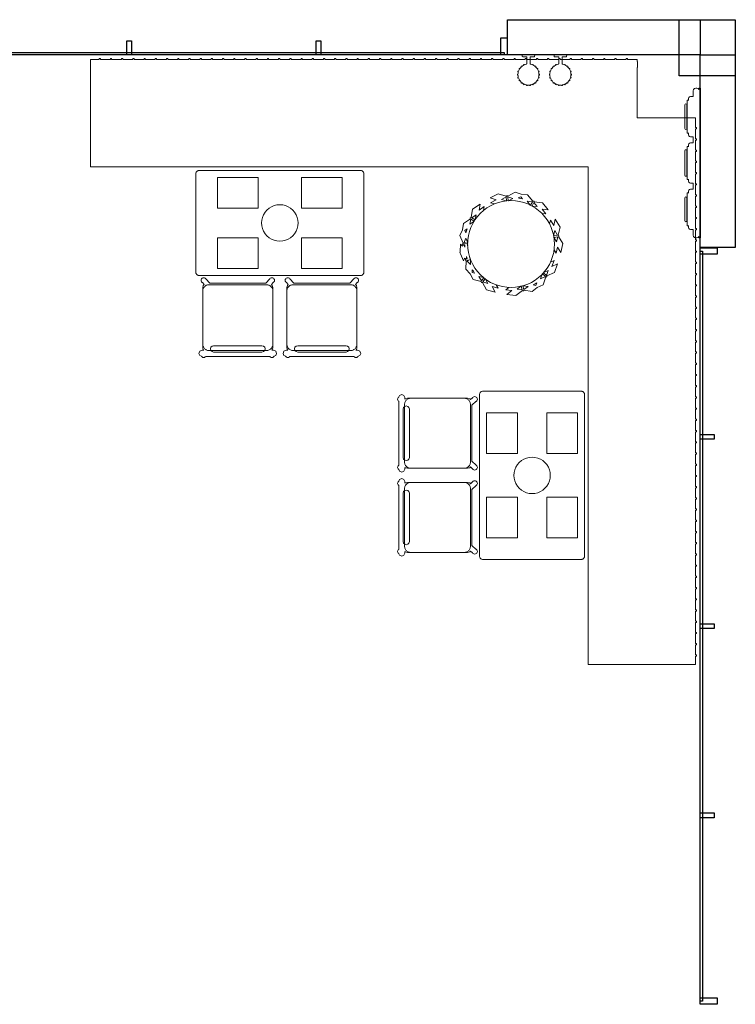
# Model space of a CAD drawing. Extents: x 2172.2 to 2210.6, y 415.3 to 458.1.
# Tile 9 of 9: x 2188.7 to 2193.8, y 446.8 to 453.8. Entities that reach past the tile are written whole.
import ezdxf

# ---------------------------------------------------------------- set-up
doc = ezdxf.new("R2010")
doc.units = 0
for name, color, linetype, lineweight in [('AYAA_M3_BANQUETTES', 7, 'CONTINUOUS', 18), ('AYAA_M3_CHAIRS', 7, 'CONTINUOUS', 18), ('AYAA_M3_COLUMNS', 7, 'CONTINUOUS', 30), ('AYAA_M3_FINE_DETAIL', 7, 'CONTINUOUS', 9), ('AYAA_M3_GLAZING', 7, 'CONTINUOUS', 13), ('AYAA_M3_PLANTS', 7, 'CONTINUOUS', 18), ('AYAA_M3_TABLES', 7, 'CONTINUOUS', 18), ('AYAA_M3_WALL_DECOR', 7, 'CONTINUOUS', 13), ('AYAA_M3_WALL_LIGHTS', 7, 'CONTINUOUS', 13), ('AYAA_M3_WALLS', 7, 'CONTINUOUS', 30)]:
    doc.layers.add(name, color=color, linetype=linetype, lineweight=lineweight)

# ---------------------------------------------------------------- blocks, each defined once
blk = doc.blocks.new('AYAA_M3_ARCHITECTURE')
at = {"layer": 'AYAA_M3_COLUMNS', "linetype": 'CONTINUOUS', "lineweight": -2}
blk.add_lwpolyline([(3.361422, 19.841093), (3.761418, 19.841093), (3.761418, 19.441099), (3.36142, 19.441145)], close=True, dxfattribs=at)
at = {"layer": 'AYAA_M3_GLAZING', "linetype": 'CONTINUOUS', "lineweight": -2}
for points in [[(2.11142, 19.591097), (-3.23858, 19.591097), (-3.23858, 19.606096), (2.11142, 19.606096)], [(3.52642, 12.841096), (3.51142, 12.841096), (3.51142, 18.191095), (3.52642, 18.191095)]]:
    blk.add_lwpolyline(points, close=True, dxfattribs=at)
at = {"layer": 'AYAA_M3_WALLS', "linetype": 'CONTINUOUS', "lineweight": -2}
for points in [[(2.13642, 19.841097), (3.51142, 19.841097), (3.51142, 19.591097), (2.13642, 19.591097)], [(-0.58058, 19.691095), (-0.54658, 19.691095), (-0.54658, 19.591097), (-0.58058, 19.591097)], [(0.76942, 19.691095), (0.80342, 19.691095), (0.80342, 19.591097), (0.76942, 19.591097)], [(2.08842, 19.711096), (2.13442, 19.711096), (2.13442, 19.591097), (2.08842, 19.591097)], [(3.51142, 19.591097), (3.76142, 19.591097), (3.76142, 18.216097), (3.51142, 18.216097)], [(3.63142, 18.214096), (3.63142, 18.168097), (3.51142, 18.168097), (3.51142, 18.214096)], [(3.61142, 16.883097), (3.61142, 16.849096), (3.51142, 16.849096), (3.51142, 16.883097)], [(3.61142, 15.533096), (3.61142, 15.499096), (3.51142, 15.499096), (3.51142, 15.533096)], [(3.61142, 14.183096), (3.61142, 14.149096), (3.51142, 14.149096), (3.51142, 14.183096)], [(3.63142, 12.864096), (3.63142, 12.818096), (3.51142, 12.818096), (3.51142, 12.864096)]]:
    blk.add_lwpolyline(points, close=True, dxfattribs=at)
blk = doc.blocks.new('AYAA_M3_UNIQUE_WALL_COMPOSITION_10')
at = {"color": 0, "linetype": 'CONTINUOUS', "lineweight": -2}
for points in [[(-0.448036, -0.082288), (-0.447402, -0.079916), (-0.445658, -0.078172), (-0.445059, -0.078012), (-0.460861, -0.078012), (-0.467503, -0.076236), (-0.472385, -0.071354), (-0.474161, -0.064712), (-0.474161, -0.044763), (-0.515666, -0.044763), (-0.524204, -0.042478), (-0.530481, -0.036201), (-0.532766, -0.027663), (-0.532766, -0.019113), (-0.530481, -0.010574), (-0.52477, -0.004863), (-0.532766, -0.004863), (-0.532766, 0.005587), (0.532766, 0.005587), (0.532766, -0.004863), (0.52477, -0.004863), (0.530481, -0.010574), (0.532766, -0.019113), (0.532766, -0.027663), (0.530481, -0.036201), (0.524204, -0.042478), (0.515666, -0.044763), (0.474161, -0.044763), (0.474161, -0.064712), (0.472385, -0.071354), (0.467503, -0.076236), (0.460861, -0.078012), (0.445059, -0.078012), (0.445658, -0.078172), (0.447402, -0.079916), (0.448036, -0.082288), (0.448036, -0.084187), (0.447402, -0.086559), (0.445658, -0.088303), (0.443286, -0.088937), (0.217343, -0.088937), (0.214971, -0.088303), (0.213228, -0.086559), (0.212593, -0.084187), (0.212593, -0.082288), (0.213228, -0.079916), (0.214971, -0.078172), (0.21557, -0.078012), (0.199768, -0.078012), (0.193127, -0.076236), (0.188245, -0.071354), (0.186468, -0.064712), (0.186468, -0.044763), (0.143847, -0.044763), (0.143847, -0.064712), (0.14207, -0.071354), (0.137188, -0.076236), (0.130547, -0.078012), (0.114745, -0.078012), (0.115344, -0.078172), (0.117087, -0.079916), (0.117722, -0.082288), (0.117722, -0.084187), (0.117087, -0.086559), (0.115344, -0.088303), (0.112972, -0.088937), (-0.112972, -0.088937), (-0.115344, -0.088303), (-0.117087, -0.086559), (-0.117722, -0.084187), (-0.117722, -0.082288), (-0.117087, -0.079916), (-0.115344, -0.078172), (-0.114745, -0.078012), (-0.130547, -0.078012), (-0.137188, -0.076236), (-0.14207, -0.071354), (-0.143847, -0.064712), (-0.143847, -0.044763), (-0.186468, -0.044763), (-0.186468, -0.064712), (-0.188245, -0.071354), (-0.193127, -0.076236), (-0.199768, -0.078012), (-0.21557, -0.078012), (-0.214971, -0.078172), (-0.213228, -0.079916), (-0.212593, -0.082288), (-0.212593, -0.084187), (-0.213228, -0.086559), (-0.214971, -0.088303), (-0.217343, -0.088937), (-0.443286, -0.088937), (-0.445658, -0.088303), (-0.447402, -0.086559), (-0.448036, -0.084187)], [(-0.414321, -0.089888), (-0.246308, -0.089888), (-0.240934, -0.092113), (-0.238709, -0.097488), (-0.240934, -0.102862), (-0.246308, -0.105088), (-0.414321, -0.105088), (-0.419695, -0.102862), (-0.421921, -0.097488), (-0.419695, -0.092113)], [(-0.087459, -0.089888), (0.087459, -0.089888), (0.092832, -0.092113), (0.095058, -0.097488), (0.092832, -0.102862), (0.087459, -0.105088), (-0.087459, -0.105088), (-0.092833, -0.102862), (-0.095059, -0.097488), (-0.092833, -0.092113)], [(0.242161, -0.097488), (0.244387, -0.092113), (0.249761, -0.089888), (0.410869, -0.089888), (0.416243, -0.092113), (0.418469, -0.097488), (0.416243, -0.102862), (0.410869, -0.105088), (0.249761, -0.105088), (0.244387, -0.102862)]]:
    blk.add_lwpolyline(points, close=True, dxfattribs=at)
blk = doc.blocks.new('AYAA_M3_SCONCE')
at = {"color": 0, "linetype": 'CONTINUOUS', "lineweight": -2}
blk.add_lwpolyline([(-0.066057, -0.178967), (-0.064423, -0.178291), (-0.064952, -0.1775), (-0.069291, -0.168701), (-0.071015, -0.163622), (-0.072921, -0.164412), (-0.075043, -0.163533), (-0.075921, -0.161412), (-0.075043, -0.15929), (-0.072921, -0.158412), (-0.072618, -0.158538), (-0.074358, -0.149789), (-0.074835, -0.142517), (-0.076, -0.143), (-0.078121, -0.142121), (-0.079, -0.14), (-0.078121, -0.137879), (-0.076, -0.137), (-0.074835, -0.137483), (-0.074358, -0.130211), (-0.072618, -0.121462), (-0.072921, -0.121588), (-0.075043, -0.12071), (-0.075921, -0.118588), (-0.075043, -0.116467), (-0.072921, -0.115588), (-0.071015, -0.116378), (-0.069291, -0.111299), (-0.064952, -0.1025), (-0.064423, -0.101709), (-0.066057, -0.101033), (-0.066935, -0.098911), (-0.066057, -0.09679), (-0.063935, -0.095911), (-0.061814, -0.09679), (-0.061555, -0.097416), (-0.059501, -0.094343), (-0.053033, -0.086967), (-0.050898, -0.085095), (-0.051891, -0.084684), (-0.052769, -0.082563), (-0.051891, -0.080442), (-0.049769, -0.079563), (-0.047648, -0.080442), (-0.0471, -0.081764), (-0.045657, -0.080499), (-0.0375, -0.075048), (-0.033493, -0.073072), (-0.033693, -0.072989), (-0.034572, -0.070868), (-0.033693, -0.068747), (-0.031572, -0.067868), (-0.02945, -0.068747), (-0.028646, -0.07069), (-0.019411, -0.067556), (-0.013177, -0.066316), (-0.013816, -0.064774), (-0.012937, -0.062652), (-0.012, -0.062264), (-0.012, -0.014), (-0.037, -0.014), (-0.040995, -0.012931), (-0.043931, -0.009995), (-0.045, -0.006), (-0.043931, -0.002005), (-0.040995, 0.000931), (-0.037, 0.002), (0.037, 0.002), (0.040995, 0.000931), (0.043931, -0.002005), (0.045, -0.006), (0.043931, -0.009995), (0.040995, -0.012931), (0.037, -0.014), (0.012, -0.014), (0.012, -0.062264), (0.012937, -0.062652), (0.013816, -0.064774), (0.013177, -0.066316), (0.019411, -0.067556), (0.028646, -0.07069), (0.02945, -0.068747), (0.031572, -0.067868), (0.033693, -0.068747), (0.034572, -0.070868), (0.033693, -0.072989), (0.033493, -0.073072), (0.0375, -0.075048), (0.045657, -0.080499), (0.0471, -0.081764), (0.047648, -0.080442), (0.049769, -0.079563), (0.051891, -0.080442), (0.052769, -0.082563), (0.051891, -0.084684), (0.050898, -0.085095), (0.053033, -0.086967), (0.059501, -0.094343), (0.061555, -0.097416), (0.061814, -0.09679), (0.063935, -0.095911), (0.066057, -0.09679), (0.066935, -0.098911), (0.066057, -0.101033), (0.064423, -0.101709), (0.064952, -0.1025), (0.069291, -0.111299), (0.071015, -0.116378), (0.072921, -0.115588), (0.075043, -0.116467), (0.075921, -0.118588), (0.075043, -0.12071), (0.072921, -0.121588), (0.072618, -0.121462), (0.074358, -0.130211), (0.074835, -0.137483), (0.076, -0.137), (0.078121, -0.137879), (0.079, -0.14), (0.078121, -0.142121), (0.076, -0.143), (0.074835, -0.142517), (0.074358, -0.149789), (0.072618, -0.158538), (0.072921, -0.158412), (0.075043, -0.15929), (0.075921, -0.161412), (0.075043, -0.163533), (0.072921, -0.164412), (0.071015, -0.163622), (0.069291, -0.168701), (0.064952, -0.1775), (0.064423, -0.178291), (0.066057, -0.178967), (0.066935, -0.181089), (0.066057, -0.18321), (0.063935, -0.184089), (0.061814, -0.18321), (0.061555, -0.182584), (0.059501, -0.185657), (0.053033, -0.193033), (0.050898, -0.194905), (0.051891, -0.195316), (0.052769, -0.197437), (0.051891, -0.199558), (0.049769, -0.200437), (0.047648, -0.199558), (0.0471, -0.198236), (0.045657, -0.199501), (0.0375, -0.204952), (0.033493, -0.206928), (0.033693, -0.207011), (0.034572, -0.209132), (0.033693, -0.211253), (0.031572, -0.212132), (0.02945, -0.211253), (0.028646, -0.20931), (0.019411, -0.212444), (0.013177, -0.213684), (0.013816, -0.215226), (0.012937, -0.217348), (0.010816, -0.218226), (0.008695, -0.217348), (0.007816, -0.215226), (0.008131, -0.214467), (0, -0.215), (-0.008131, -0.214467), (-0.007816, -0.215226), (-0.008695, -0.217348), (-0.010816, -0.218226), (-0.012937, -0.217348), (-0.013816, -0.215226), (-0.013177, -0.213684), (-0.019411, -0.212444), (-0.028646, -0.20931), (-0.02945, -0.211253), (-0.031572, -0.212132), (-0.033693, -0.211253), (-0.034572, -0.209132), (-0.033693, -0.207011), (-0.033493, -0.206928), (-0.0375, -0.204952), (-0.045657, -0.199501), (-0.0471, -0.198236), (-0.047648, -0.199558), (-0.049769, -0.200437), (-0.051891, -0.199558), (-0.052769, -0.197437), (-0.051891, -0.195316), (-0.050898, -0.194905), (-0.053033, -0.193033), (-0.059501, -0.185657), (-0.061555, -0.182584), (-0.061814, -0.18321), (-0.063935, -0.184089), (-0.066057, -0.18321), (-0.066935, -0.181089)], close=True, dxfattribs=at)
blk = doc.blocks.new('AYAA_M3_TRIANGLE_L_BANQUETTE')
at = {"color": 0, "linetype": 'CONTINUOUS', "lineweight": -2}
blk.add_lwpolyline([(0.027, 0.92), (0.027, 0.929), (0.035, 0.929), (0.035, 1), (0.027, 1), (0.027, 1.009), (0.035, 1.009), (0.035, 1.08), (0.027, 1.08), (0.027, 1.089), (0.035, 1.089), (0.035, 1.16), (0.027, 1.16), (0.027, 1.169), (0.035, 1.169), (0.035, 1.24), (0.027, 1.24), (0.027, 1.249), (0.035, 1.249), (0.035, 1.32), (0.027, 1.32), (0.027, 1.329), (0.035, 1.329), (0.035, 1.4), (0.027, 1.4), (0.027, 1.409), (0.035, 1.409), (0.035, 1.48), (0.027, 1.48), (0.027, 1.489), (0.035, 1.489), (0.035, 1.56), (0.027, 1.56), (0.027, 1.569), (0.035, 1.569), (0.035, 1.64), (0.027, 1.64), (0.027, 1.649), (0.035, 1.649), (0.035, 1.72), (0.027, 1.72), (0.027, 1.729), (0.035, 1.729), (0.035, 1.8), (0.027, 1.8), (0.027, 1.809), (0.035, 1.809), (0.035, 1.88), (0.027, 1.88), (0.027, 1.889), (0.035, 1.889), (0.035, 1.96), (0.027, 1.96), (0.027, 1.969), (0.035, 1.969), (0.035, 2.04), (0.027, 2.04), (0.027, 2.049), (0.035, 2.049), (0.035, 2.12), (0.027, 2.12), (0.027, 2.129), (0.035, 2.129), (0.035, 2.2), (0.027, 2.2), (0.027, 2.209), (0.035, 2.209), (0.035, 2.28), (0.027, 2.28), (0.027, 2.289), (0.035, 2.289), (0.035, 2.36), (0.027, 2.36), (0.027, 2.369), (0.035, 2.369), (0.035, 2.44), (0.027, 2.44), (0.027, 2.449), (0.035, 2.449), (0.035, 2.52), (0.027, 2.52), (0.027, 2.529), (0.035, 2.529), (0.035, 2.6), (0.027, 2.6), (0.027, 2.609), (0.035, 2.609), (0.035, 2.68), (0.027, 2.68), (0.027, 2.689), (0.035, 2.689), (0.035, 2.76), (0.027, 2.76), (0.027, 2.769), (0.035, 2.769), (0.035, 2.84), (0.027, 2.84), (0.027, 2.849), (0.035, 2.849), (0.035, 2.92), (0.027, 2.92), (0.027, 2.929), (0.035, 2.929), (0.035, 3), (0.027, 3), (0.027, 3.009), (0.035, 3.009), (0.035, 3.08), (0.027, 3.08), (0.027, 3.089), (0.035, 3.089), (0.035, 3.16), (0.027, 3.16), (0.027, 3.169), (0.035, 3.169), (0.035, 3.24), (0.027, 3.24), (0.027, 3.249), (0.035, 3.249), (0.035, 3.32), (0.027, 3.32), (0.027, 3.329), (0.035, 3.329), (0.035, 3.4), (0.027, 3.4), (0.027, 3.409), (0.035, 3.409), (0.035, 3.48), (0.027, 3.48), (0.027, 3.489), (0.035, 3.489), (0.035, 3.56), (0.027, 3.56), (0.027, 3.569), (0.035, 3.569), (0.035, 3.64), (0.027, 3.64), (0.027, 3.649), (0.035, 3.649), (0.035, 3.72), (0.027, 3.72), (0.027, 3.729), (0.035, 3.729), (0.035, 3.8), (0.027, 3.8), (0.027, 3.809), (0.035, 3.809), (0.035, 3.88), (0.027, 3.88), (0.027, 3.889), (0.035, 3.889), (0.035, 3.96), (0.027, 3.96), (0.027, 3.969), (0.035, 3.969), (0.035, 4.04), (0.027, 4.04), (0.027, 4.049), (0.035, 4.049), (0.035, 4.12), (0.027, 4.12), (0.027, 4.129), (0.035, 4.129), (0.035, 4.2), (0.027, 4.2), (0.027, 4.209), (0.035, 4.209), (0.035, 4.28), (0.027, 4.28), (0.027, 4.289), (0.035, 4.289), (0.035, 4.35), (0.8, 4.35), (0.8, 0.8), (4.35, 0.8), (4.35, 0.035), (4.289, 0.035), (4.289, 0.027), (4.28, 0.027), (4.28, 0.035), (4.209, 0.035), (4.209, 0.027), (4.2, 0.027), (4.2, 0.035), (4.129, 0.035), (4.129, 0.027), (4.12, 0.027), (4.12, 0.035), (4.049, 0.035), (4.049, 0.027), (4.04, 0.027), (4.04, 0.035), (3.969, 0.035), (3.969, 0.027), (3.96, 0.027), (3.96, 0.035), (3.889, 0.035), (3.889, 0.027), (3.88, 0.027), (3.88, 0.035), (3.809, 0.035), (3.809, 0.027), (3.8, 0.027), (3.8, 0.035), (3.729, 0.035), (3.729, 0.027), (3.72, 0.027), (3.72, 0.035), (3.649, 0.035), (3.649, 0.027), (3.64, 0.027), (3.64, 0.035), (3.569, 0.035), (3.569, 0.027), (3.56, 0.027), (3.56, 0.035), (3.489, 0.035), (3.489, 0.027), (3.48, 0.027), (3.48, 0.035), (3.409, 0.035), (3.409, 0.027), (3.4, 0.027), (3.4, 0.035), (3.329, 0.035), (3.329, 0.027), (3.32, 0.027), (3.32, 0.035), (3.249, 0.035), (3.249, 0.027), (3.24, 0.027), (3.24, 0.035), (3.169, 0.035), (3.169, 0.027), (3.16, 0.027), (3.16, 0.035), (3.089, 0.035), (3.089, 0.027), (3.08, 0.027), (3.08, 0.035), (3.009, 0.035), (3.009, 0.027), (3, 0.027), (3, 0.035), (2.929, 0.035), (2.929, 0.027), (2.92, 0.027), (2.92, 0.035), (2.849, 0.035), (2.849, 0.027), (2.84, 0.027), (2.84, 0.035), (2.769, 0.035), (2.769, 0.027), (2.76, 0.027), (2.76, 0.035), (2.689, 0.035), (2.689, 0.027), (2.68, 0.027), (2.68, 0.035), (2.609, 0.035), (2.609, 0.027), (2.6, 0.027), (2.6, 0.035), (2.529, 0.035), (2.529, 0.027), (2.52, 0.027), (2.52, 0.035), (2.449, 0.035), (2.449, 0.027), (2.44, 0.027), (2.44, 0.035), (2.369, 0.035), (2.369, 0.027), (2.36, 0.027), (2.36, 0.035), (2.289, 0.035), (2.289, 0.027), (2.28, 0.027), (2.28, 0.035), (2.209, 0.035), (2.209, 0.027), (2.2, 0.027), (2.2, 0.035), (2.129, 0.035), (2.129, 0.027), (2.12, 0.027), (2.12, 0.035), (2.049, 0.035), (2.049, 0.027), (2.04, 0.027), (2.04, 0.035), (1.969, 0.035), (1.969, 0.027), (1.96, 0.027), (1.96, 0.035), (1.889, 0.035), (1.889, 0.027), (1.88, 0.027), (1.88, 0.035), (1.809, 0.035), (1.809, 0.027), (1.8, 0.027), (1.8, 0.035), (1.729, 0.035), (1.729, 0.027), (1.72, 0.027), (1.72, 0.035), (1.649, 0.035), (1.649, 0.027), (1.64, 0.027), (1.64, 0.035), (1.569, 0.035), (1.569, 0.027), (1.56, 0.027), (1.56, 0.035), (1.489, 0.035), (1.489, 0.027), (1.48, 0.027), (1.48, 0.035), (1.409, 0.035), (1.409, 0.027), (1.4, 0.027), (1.4, 0.035), (1.329, 0.035), (1.329, 0.027), (1.32, 0.027), (1.32, 0.035), (1.249, 0.035), (1.249, 0.027), (1.24, 0.027), (1.24, 0.035), (1.169, 0.035), (1.169, 0.027), (1.16, 0.027), (1.16, 0.035), (1.089, 0.035), (1.089, 0.027), (1.08, 0.027), (1.08, 0.035), (1.009, 0.035), (1.009, 0.027), (1, 0.027), (1, 0.035), (0.929, 0.035), (0.929, 0.027), (0.92, 0.027), (0.92, 0.035), (0.849, 0.035), (0.849, 0.027), (0.84, 0.027), (0.84, 0.035), (0.769, 0.035), (0.769, 0.027), (0.76, 0.027), (0.76, 0.035), (0.689, 0.035), (0.689, 0.027), (0.68, 0.027), (0.68, 0.035), (0.609, 0.035), (0.609, 0.027), (0.6, 0.027), (0.6, 0.035), (0.529, 0.035), (0.529, 0.027), (0.52, 0.027), (0.52, 0.035), (0.45, 0.035), (0.45, 0.048), (0.448, 0.048), (0.448, 0.092), (0.45, 0.092), (0.45, 0.45), (0.035, 0.45), (0.035, 0.52), (0.027, 0.52), (0.027, 0.529), (0.035, 0.529), (0.035, 0.6), (0.027, 0.6), (0.027, 0.609), (0.035, 0.609), (0.035, 0.68), (0.027, 0.68), (0.027, 0.689), (0.035, 0.689), (0.035, 0.76), (0.027, 0.76), (0.027, 0.769), (0.035, 0.769), (0.035, 0.84), (0.027, 0.84), (0.027, 0.849), (0.035, 0.849), (0.035, 0.92)], close=True, dxfattribs=at)
blk = doc.blocks.new('AYAA_M3_DINING_2')
at = {"color": 0, "linetype": 'CONTINUOUS', "lineweight": -2}
blk.add_lwpolyline([(-0.599692, 0.353911), (-0.598776, 0.357725), (-0.597275, 0.36135), (-0.595225, 0.364695), (-0.592678, 0.367678), (-0.589695, 0.370225), (-0.58635, 0.372275), (-0.582725, 0.373776), (-0.578911, 0.374692), (-0.575, 0.375), (0.575, 0.375), (0.578911, 0.374692), (0.582725, 0.373776), (0.58635, 0.372275), (0.589695, 0.370225), (0.592678, 0.367678), (0.595225, 0.364695), (0.597275, 0.36135), (0.598776, 0.357725), (0.599692, 0.353911), (0.6, 0.35), (0.6, -0.35), (0.599692, -0.353911), (0.598776, -0.357725), (0.597275, -0.36135), (0.595225, -0.364695), (0.592678, -0.367678), (0.589695, -0.370225), (0.58635, -0.372275), (0.582725, -0.373776), (0.578911, -0.374692), (0.575, -0.375), (-0.575, -0.375), (-0.578911, -0.374692), (-0.582725, -0.373776), (-0.58635, -0.372275), (-0.589695, -0.370225), (-0.592678, -0.367678), (-0.595225, -0.364695), (-0.597275, -0.36135), (-0.598776, -0.357725), (-0.599692, -0.353911), (-0.6, -0.35), (-0.6, 0.35)], close=True, dxfattribs=at)
at = {"layer": 'AYAA_M3_FINE_DETAIL', "linetype": 'CONTINUOUS', "lineweight": -2}
for points in [[(-0.443, 0.325), (-0.157, 0.325), (-0.156001, 0.324733), (-0.155267, 0.323999), (-0.155, 0.323), (-0.155, 0.107), (-0.155267, 0.106001), (-0.156001, 0.105267), (-0.157, 0.105), (-0.443, 0.105), (-0.443999, 0.105267), (-0.444733, 0.106001), (-0.445, 0.107), (-0.445, 0.323), (-0.444733, 0.323999), (-0.443999, 0.324733)], [(0.155, 0.323), (0.155267, 0.323999), (0.156001, 0.324733), (0.157, 0.325), (0.443, 0.325), (0.443999, 0.324733), (0.444733, 0.323999), (0.445, 0.323), (0.445, 0.107), (0.444733, 0.106001), (0.443999, 0.105267), (0.443, 0.105), (0.157, 0.105), (0.156001, 0.105267), (0.155267, 0.106001), (0.155, 0.107)], [(-0.123637, 0.040172), (-0.115831, 0.059019), (-0.105172, 0.076412), (-0.091924, 0.091924), (-0.076412, 0.105172), (-0.059019, 0.115831), (-0.040172, 0.123637), (-0.020336, 0.128399), (0, 0.13), (0.020336, 0.128399), (0.040172, 0.123637), (0.059019, 0.115831), (0.076412, 0.105172), (0.091924, 0.091924), (0.105172, 0.076412), (0.115831, 0.059019), (0.123637, 0.040172), (0.128399, 0.020336), (0.13, 0), (0.128399, -0.020336), (0.123637, -0.040172), (0.115831, -0.059019), (0.105172, -0.076412), (0.091924, -0.091924), (0.076412, -0.105172), (0.059019, -0.115831), (0.040172, -0.123637), (0.020336, -0.128399), (0, -0.13), (-0.020336, -0.128399), (-0.040172, -0.123637), (-0.059019, -0.115831), (-0.076412, -0.105172), (-0.091924, -0.091924), (-0.105172, -0.076412), (-0.115831, -0.059019), (-0.123637, -0.040172), (-0.128399, -0.020336), (-0.13, 0), (-0.128399, 0.020336)], [(-0.443999, -0.105267), (-0.443, -0.105), (-0.157, -0.105), (-0.156001, -0.105267), (-0.155267, -0.106001), (-0.155, -0.107), (-0.155, -0.323), (-0.155267, -0.323999), (-0.156001, -0.324733), (-0.157, -0.325), (-0.443, -0.325), (-0.443999, -0.324733), (-0.444733, -0.323999), (-0.445, -0.323), (-0.445, -0.107), (-0.444733, -0.106001)], [(0.155267, -0.106001), (0.156001, -0.105267), (0.157, -0.105), (0.443, -0.105), (0.443999, -0.105267), (0.444733, -0.106001), (0.445, -0.107), (0.445, -0.323), (0.444733, -0.323999), (0.443999, -0.324733), (0.443, -0.325), (0.157, -0.325), (0.156001, -0.324733), (0.155267, -0.323999), (0.155, -0.323), (0.155, -0.107)]]:
    blk.add_lwpolyline(points, close=True, dxfattribs=at)
blk = doc.blocks.new('AYAA_M3_CHAIR_IVORY')
at = {"color": 0, "linetype": 'CONTINUOUS', "lineweight": -2}
for points in [[(-0.255, -0.233), (-0.242972, -0.233), (-0.245992, -0.22998), (-0.25, -0.215), (-0.25, 0.215), (-0.245992, 0.22998), (-0.240149, 0.235823), (-0.252556, 0.249383), (-0.254118, 0.250179), (-0.258321, 0.254382), (-0.26102, 0.259679), (-0.26195, 0.26555), (-0.26102, 0.271421), (-0.258321, 0.276718), (-0.254118, 0.280921), (-0.248821, 0.28362), (-0.24295, 0.28455), (-0.237079, 0.28362), (-0.231782, 0.280921), (-0.227579, 0.276718), (-0.22608, 0.273776), (-0.20172, 0.24715), (-0.200943, 0.245), (0.200943, 0.245), (0.20172, 0.24715), (0.22608, 0.273776), (0.227579, 0.276718), (0.231782, 0.280921), (0.237079, 0.28362), (0.24295, 0.28455), (0.248821, 0.28362), (0.254118, 0.280921), (0.258321, 0.276718), (0.26102, 0.271421), (0.26195, 0.26555), (0.26102, 0.259679), (0.258321, 0.254382), (0.254118, 0.250179), (0.252556, 0.249383), (0.240149, 0.235823), (0.245992, 0.22998), (0.25, 0.215), (0.25, -0.215), (0.245992, -0.22998), (0.242972, -0.233), (0.255, -0.233), (0.270556, -0.239444), (0.277, -0.255), (0.270556, -0.270556), (0.259027, -0.275332), (0.258321, -0.276718), (0.254118, -0.280921), (0.248821, -0.28362), (0.24295, -0.28455), (0.237079, -0.28362), (0.231782, -0.280921), (0.227861, -0.277), (-0.227861, -0.277), (-0.231782, -0.280921), (-0.237079, -0.28362), (-0.24295, -0.28455), (-0.248821, -0.28362), (-0.254118, -0.280921), (-0.258321, -0.276718), (-0.259027, -0.275332), (-0.270556, -0.270556), (-0.277, -0.255), (-0.270556, -0.239444)], [(-0.247475, -0.204863), (-0.248872, -0.200013), (-0.249717, -0.195038), (-0.25, -0.19), (-0.25, 0.19), (-0.249717, 0.195038), (-0.248872, 0.200013), (-0.247475, 0.204863), (-0.245544, 0.209525), (-0.243103, 0.213941), (-0.240182, 0.218057), (-0.23682, 0.22182), (-0.233057, 0.225182), (-0.228941, 0.228103), (-0.224525, 0.230544), (-0.219863, 0.232475), (-0.215013, 0.233872), (-0.210038, 0.234717), (-0.205, 0.235), (0.205, 0.235), (0.210038, 0.234717), (0.215013, 0.233872), (0.219863, 0.232475), (0.224525, 0.230544), (0.228941, 0.228103), (0.233057, 0.225182), (0.23682, 0.22182), (0.240182, 0.218057), (0.243103, 0.213941), (0.245544, 0.209525), (0.247475, 0.204863), (0.248872, 0.200013), (0.249717, 0.195038), (0.25, 0.19), (0.25, -0.19), (0.249717, -0.195038), (0.248872, -0.200013), (0.247475, -0.204863), (0.245544, -0.209525), (0.243103, -0.213941), (0.240182, -0.218057), (0.23682, -0.22182), (0.233057, -0.225182), (0.228941, -0.228103), (0.224525, -0.230544), (0.219863, -0.232475), (0.215013, -0.233872), (0.210038, -0.234717), (0.205, -0.235), (-0.205, -0.235), (-0.210038, -0.234717), (-0.215013, -0.233872), (-0.219863, -0.232475), (-0.224525, -0.230544), (-0.228941, -0.228103), (-0.233057, -0.225182), (-0.23682, -0.22182), (-0.240182, -0.218057), (-0.243103, -0.213941), (-0.245544, -0.209525)], [(-0.183735, -0.203506), (-0.1725, -0.2005), (0.1725, -0.2005), (0.183735, -0.203506), (0.191994, -0.211765), (0.195, -0.223), (0.191994, -0.234235), (0.183735, -0.242494), (0.1725, -0.2455), (-0.1725, -0.2455), (-0.183735, -0.242494), (-0.191994, -0.234235), (-0.195, -0.223), (-0.191994, -0.211765)]]:
    blk.add_lwpolyline(points, close=True, dxfattribs=at)
blk = doc.blocks.new('AYAA_M3_PLANTER')
at = {"color": 0, "linetype": 'CONTINUOUS', "lineweight": -2}
for points in [[(-0.314582, -0.176177), (-0.34944, -0.121314), (-0.336246, -0.063287), (-0.338237, -0.062792), (-0.340588, -0.058893), (-0.339683, -0.054431), (-0.337973, -0.053296), (-0.369886, -0.003068), (-0.355475, 0.060314), (-0.331772, 0.023007), (-0.321972, 0.066107), (-0.30676, 0.042164), (-0.304043, 0.060478), (-0.296652, 0.089988), (-0.286403, 0.118632), (-0.280823, 0.13043), (-0.30658, 0.118511), (-0.291515, 0.160064), (-0.331628, 0.141502), (-0.309474, 0.20261), (-0.255468, 0.227602), (-0.256292, 0.22948), (-0.254641, 0.233723), (-0.250554, 0.235732), (-0.248612, 0.235071), (-0.22833, 0.291016), (-0.18698, 0.310151), (-0.150749, 0.337787), (-0.091788, 0.329601), (-0.091462, 0.331547), (-0.087769, 0.334189), (-0.083255, 0.333702), (-0.082014, 0.332167), (-0.034685, 0.368269), (0.029698, 0.35933), (-0.005446, 0.332524), (0.038334, 0.326445), (0.015759, 0.309226), (0.030385, 0.308507), (0.060478, 0.304043), (0.089988, 0.296652), (0.105943, 0.290943), (0.091863, 0.31559), (0.134551, 0.304134), (0.112627, 0.342513), (0.175406, 0.325665), (0.204933, 0.273978), (0.206673, 0.274908), (0.21102, 0.273598), (0.213392, 0.269726), (0.212934, 0.267806), (0.270427, 0.252378), (0.293029, 0.212813), (0.32366, 0.17908), (0.320546, 0.119665), (0.322646, 0.119524), (0.325649, 0.11609), (0.325495, 0.111531), (0.323958, 0.110094), (0.332125, 0.1011), (0.34, 0.12), (0.361231, 0.069046), (0.363954, 0.066047), (0.363789, 0.062905), (0.365, 0.06), (0.363441, 0.056259), (0.360553, 0.001136), (0.346789, 0.016294), (0.342105, 0.005053), (0.343905, 0.004243), (0.345522, 0), (0.343905, -0.004243), (0.342105, -0.005053), (0.365, -0.06), (0.347475, -0.102059), (0.339471, -0.146917), (0.290523, -0.180738), (0.291693, -0.182487), (0.290809, -0.186962), (0.287104, -0.189624), (0.285028, -0.189285), (0.274576, -0.247856), (0.2211, -0.284806), (0.228864, -0.241294), (0.192501, -0.26642), (0.1974, -0.238964), (0.196662, -0.239633), (0.172227, -0.257756), (0.146133, -0.273396), (0.119186, -0.286141), (0.145726, -0.294619), (0.106529, -0.315045), (0.148633, -0.328494), (0.09099, -0.358533), (0.034315, -0.34043), (0.033645, -0.342424), (0.029562, -0.344457), (0.025191, -0.34315), (0.024191, -0.341299), (-0.02857, -0.368794), (-0.071975, -0.354929), (-0.117352, -0.35079), (-0.155242, -0.304904), (-0.15685, -0.306178), (-0.161374, -0.305659), (-0.164354, -0.302216), (-0.164209, -0.30017), (-0.223471, -0.294764), (-0.264858, -0.244643), (-0.220841, -0.248658), (-0.248984, -0.214576), (-0.22109, -0.217121), (-0.239633, -0.196662), (-0.257756, -0.172227), (-0.273396, -0.146133), (-0.274861, -0.143036), (-0.281079, -0.170384), (-0.304783, -0.133077)], [(-0.304043, 0.060478), (-0.296652, 0.089988), (-0.286403, 0.118632), (-0.273396, 0.146133), (-0.257756, 0.172227), (-0.239633, 0.196662), (-0.219203, 0.219203), (-0.196662, 0.239633), (-0.172227, 0.257756), (-0.146133, 0.273396), (-0.118632, 0.286403), (-0.089988, 0.296652), (-0.060478, 0.304043), (-0.030385, 0.308507), (0, 0.31), (0.030385, 0.308507), (0.060478, 0.304043), (0.089988, 0.296652), (0.118632, 0.286403), (0.146133, 0.273396), (0.172227, 0.257756), (0.196662, 0.239633), (0.219203, 0.219203), (0.239633, 0.196662), (0.257756, 0.172227), (0.273396, 0.146133), (0.286403, 0.118632), (0.296652, 0.089988), (0.304043, 0.060478), (0.308507, 0.030385), (0.31, 0), (0.308507, -0.030385), (0.304043, -0.060478), (0.296652, -0.089988), (0.286403, -0.118632), (0.273396, -0.146133), (0.257756, -0.172227), (0.239633, -0.196662), (0.219203, -0.219203), (0.196662, -0.239633), (0.172227, -0.257756), (0.146133, -0.273396), (0.118632, -0.286403), (0.089988, -0.296652), (0.060478, -0.304043), (0.030385, -0.308507), (0, -0.31), (-0.030385, -0.308507), (-0.060478, -0.304043), (-0.089988, -0.296652), (-0.118632, -0.286403), (-0.146133, -0.273396), (-0.172227, -0.257756), (-0.196662, -0.239633), (-0.219203, -0.219203), (-0.239633, -0.196662), (-0.257756, -0.172227), (-0.273396, -0.146133), (-0.286403, -0.118632), (-0.296652, -0.089988), (-0.304043, -0.060478), (-0.308507, -0.030385), (-0.31, 0), (-0.308507, 0.030385)], [(-0.170679, 0.283112), (-0.15865, 0.292287), (-0.177811, 0.294948), (-0.184405, 0.276761)], [(-0.091535, 0.324905), (-0.12151, 0.302042), (-0.087386, 0.297304), (-0.084477, 0.298032)], [(-0.072835, 0.300948), (-0.070392, 0.30156), (-0.042586, 0.322769), (-0.079928, 0.327954)], [(-0.232141, 0.204928), (-0.252699, 0.223798), (-0.265549, 0.188355), (-0.23388, 0.20301)], [(-0.244585, 0.232638), (-0.224083, 0.213819), (-0.222168, 0.215932), (-0.210371, 0.24847)], [(0.18234, 0.250255), (0.184312, 0.248793), (0.20137, 0.27091), (0.164959, 0.280681)], [(0.229573, 0.230846), (0.210872, 0.263581), (0.193952, 0.241643), (0.196566, 0.239704)], [(0.267482, 0.194261), (0.277651, 0.183062), (0.278664, 0.20238), (0.259979, 0.207395)], [(0.307649, 0.116043), (0.315889, 0.11898), (0.290546, 0.146891), (0.288725, 0.112142), (0.289628, 0.109619), (0.303776, 0.114662), (0.306, 0.12)], [(0.295485, 0.094765), (0.297542, 0.099701), (0.293671, 0.098321), (0.29459, 0.095751)], [(0.319918, 0.107677), (0.31227, 0.104951), (0.318937, 0.088952)], [(0.309578, 0.008587), (0.309705, 0.006), (0.313744, 0.006), (0.310149, 0.009959)], [(0.32938, 0.006), (0.3375, 0.006), (0.330287, 0.023311)], [(-0.306067, -0.046834), (-0.306424, -0.044428), (-0.325228, -0.014831), (-0.333587, -0.051593)], [(-0.303717, -0.061779), (-0.304043, -0.060478), (-0.304306, -0.058708), (-0.331542, -0.063418), (-0.311325, -0.095238)], [(0.32464, -0.006), (0.309705, -0.006), (0.309578, -0.008587), (0.323, -0.0408), (0.3375, -0.006), (0.328751, -0.006), (0.328527, -0.010281)], [(0.264914, -0.160285), (0.263661, -0.162376), (0.287137, -0.177468), (0.293759, -0.140353)], [(0.33044, -0.097057), (0.323, -0.0792), (0.317182, -0.093164), (0.314525, -0.108055)], [(0.249631, -0.208993), (0.280647, -0.187562), (0.257445, -0.172646), (0.255695, -0.175005)], [(-0.152218, -0.269749), (-0.186882, -0.266587), (-0.162878, -0.295657), (-0.149925, -0.271123)], [(-0.139269, -0.276642), (-0.152266, -0.301259), (-0.114722, -0.304684), (-0.136985, -0.277723)], [(-0.0657, -0.323987), (-0.080764, -0.322613), (-0.068447, -0.33753), (-0.051291, -0.328589)], [(-0.013033, -0.325306), (0.02288, -0.336777), (0.020496, -0.308993), (0.018039, -0.309114)], [(0.06827, -0.318328), (0.035259, -0.307784), (0.032472, -0.308197), (0.034836, -0.335751)]]:
    blk.add_lwpolyline(points, close=True, dxfattribs=at)

msp = doc.modelspace()

# ---------------------------------------------------------------- block references
at = {"layer": 'AYAA_M3_BANQUETTES', "linetype": 'CONTINUOUS', "rotation": -180}
msp.add_blockref('AYAA_M3_TRIANGLE_L_BANQUETTE', (2193.5114, 453.5911), dxfattribs=at)
at = {"layer": 'AYAA_M3_CHAIRS', "linetype": 'CONTINUOUS'}
for p in [(2190.2114, 451.7161), (2190.8114, 451.7161)]:
    msp.add_blockref('AYAA_M3_CHAIR_IVORY', p, dxfattribs=at)
at = {"layer": 'AYAA_M3_CHAIRS', "linetype": 'CONTINUOUS', "rotation": -90}
for p in [(2191.6364, 450.8911), (2191.6364, 450.2911)]:
    msp.add_blockref('AYAA_M3_CHAIR_IVORY', p, dxfattribs=at)
at = {"layer": 'AYAA_M3_PLANTS', "linetype": 'CONTINUOUS', "rotation": -180}
msp.add_blockref('AYAA_M3_PLANTER', (2192.1614, 452.2411), dxfattribs=at)
at = {"layer": 'AYAA_M3_TABLES', "linetype": 'CONTINUOUS'}
for p, rotation in [((2190.5114, 452.3911), -180), ((2192.3114, 450.5911), -90)]:
    msp.add_blockref('AYAA_M3_DINING_2', p, dxfattribs=dict(at, rotation=rotation))
at = {"layer": 'AYAA_M3_WALL_DECOR', "linetype": 'CONTINUOUS', "rotation": -90}
msp.add_blockref('AYAA_M3_UNIQUE_WALL_COMPOSITION_10', (2193.5063, 452.8189), dxfattribs=at)
at = {"layer": 'AYAA_M3_WALL_LIGHTS', "linetype": 'CONTINUOUS'}
for p in [(2192.2854, 453.5896), (2192.5134, 453.5896)]:
    msp.add_blockref('AYAA_M3_SCONCE', p, dxfattribs=at)
at = {"layer": 'AYAA_M3_WALLS'}
msp.add_blockref('AYAA_M3_ARCHITECTURE', (2190, 434), dxfattribs=at)

doc.saveas('drawing.dxf')
